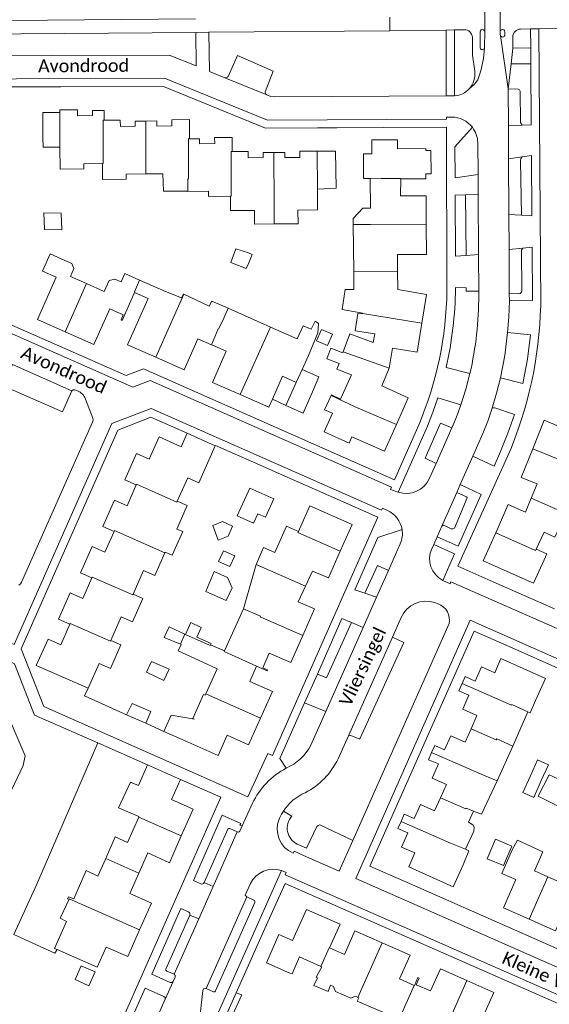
# Model space of a CAD drawing. Extents: x 177628 to 188968, y 384226 to 390673.
# Tile 239 of 256: x 184363 to 184466, y 386422 to 386614. Entities that reach past the tile are written whole.
import ezdxf

# ---------------------------------------------------------------- set-up
doc = ezdxf.new("R2010")
doc.units = 0
for name, color, linetype, lineweight in [('B01_D', 14, 'Continuous', 9), ('B01_F', 14, 'Continuous', 9), ('B01_T', 14, 'Continuous', 9), ('B02_D', 14, 'Continuous', 9), ('B02_F', 14, 'Continuous', 9), ('B02_T', 14, 'Continuous', 9), ('B07_D', 14, 'Continuous', 9), ('B07_T', 14, 'Continuous', 9), ('B11_S', 14, 'Continuous', 9), ('B14_F', 14, 'Continuous', 9), ('T01_F', 253, 'Continuous', 9), ('T01_T', 253, 'Continuous', 9), ('T05_F', 253, 'Continuous', 9), ('T05_T', 253, 'Continuous', 9), ('T09_F', 253, 'Continuous', 9), ('V00_F', 8, 'Continuous', 9), ('V00_T', 8, 'Continuous', 9), ('Z06', 7, 'Continuous', 9)]:
    doc.layers.add(name, color=color, linetype=linetype, lineweight=lineweight)
doc.styles.add('Legend', font='calibri.ttf')

msp = doc.modelspace()

# ---------------------------------------------------------------- linework, layer by layer
at = {"layer": 'B01_D', "linetype": 'Continuous'}
for points in [[(184371.229, 386595.567), (184371.285, 386595.567), (184371.269, 386596.06), (184374.667, 386596.096), (184374.697, 386594.879), (184377.596, 386594.951), (184377.594, 386595.914), (184379.872, 386595.919), (184379.895, 386594.042)], [(184379.895, 386594.042), (184382.997, 386594.057), (184383.017, 386592.848), (184385.908, 386592.887), (184385.896, 386593.846), (184387.94, 386593.874)], [(184387.94, 386593.874), (184390.12, 386593.903), (184390.133, 386592.891), (184393.025, 386592.93), (184393.025, 386594.133), (184396.44, 386594.161), (184396.453, 386590.481)], [(184396.453, 386590.481), (184396.453, 386590.435), (184398.421, 386590.46), (184398.417, 386589.463), (184401.349, 386589.509), (184401.321, 386590.692), (184404.738, 386590.722), (184404.753, 386587.974)], [(184404.753, 386587.974), (184407.848, 386587.962), (184407.856, 386586.755), (184410.772, 386586.771), (184410.767, 386587.775), (184412.821, 386587.781)], [(184412.821, 386587.781), (184414.988, 386587.787), (184415.007, 386586.811), (184417.886, 386586.817), (184417.897, 386588.041), (184421.254, 386588.029)], [(184372.315, 386552.885), (184366.891, 386555.292), (184370.566, 386563.498), (184367.886, 386564.712), (184369.401, 386568.058)], [(184385.776, 386560.547), (184383.349, 386555.104), (184383.16, 386555.194), (184383.587, 386556.185), (184380.971, 386557.356), (184377.885, 386550.413), (184372.315, 386552.885)], [(184389.885, 386547.956), (184384.432, 386550.37), (184388.433, 386559.377), (184385.776, 386560.547)], [(184398.061, 386551.54), (184395.409, 386545.511), (184389.885, 386547.956)], [(184406.329, 386540.675), (184400.901, 386543.065), (184403.556, 386549.104), (184400.762, 386550.352)], [(184417.182, 386543.034), (184414.52, 386544.256), (184412.566, 386539.796)], [(184412.566, 386539.796), (184411.88, 386538.231), (184406.329, 386540.675)]]:
    msp.add_lwpolyline(points, dxfattribs=at)
at = {"layer": 'B01_F', "linetype": 'Continuous'}
for points in [[(184437.531, 386582.639), (184437.438, 386579.342)], [(184465.34, 386508.558), (184465.85, 386509.725)], [(184462.175, 386479.006), (184462.623, 386478.808), (184463.706, 386481.185)], [(184459.168, 386452.119), (184460.154, 386454.042)]]:
    msp.add_lwpolyline(points, dxfattribs=at)
at = {"layer": 'B01_T', "linetype": 'Continuous'}
for points in [[(184431.864, 386587.489), (184431.854, 386590.21), (184436.86, 386590.23), (184436.891, 386588.498), (184442.367, 386588.518), (184442.368, 386588.17)], [(184371.277, 386588.838), (184371.315, 386584.561), (184375.904, 386584.597), (184375.896, 386585.596), (184379.525, 386585.625)], [(184442.368, 386588.17), (184443.368, 386588.174), (184443.388, 386583.644), (184442.388, 386583.64)], [(184379.525, 386585.625), (184379.549, 386582.545), (184384.168, 386582.581), (184384.161, 386583.581), (184387.969, 386583.61)], [(184387.969, 386583.61), (184391.296, 386583.636)], [(184442.388, 386583.64), (184442.392, 386582.66), (184437.531, 386582.639)], [(184396.134, 386580.275), (184396.135, 386580.205), (184400.114, 386580.235), (184400.122, 386579.236), (184404.421, 386579.269)], [(184421.314, 386580.664), (184421.339, 386576.611), (184417.483, 386576.581)], [(184404.421, 386579.269), (184404.443, 386576.48), (184409.062, 386576.516)], [(184437.438, 386579.342), (184442.41, 386579.369), (184442.444, 386573.71)], [(184442.444, 386573.71), (184442.478, 386567.963), (184436.854, 386567.927), (184436.885, 386564.705)], [(184369.401, 386568.058), (184372.263, 386566.76)], [(184436.885, 386564.705), (184436.92, 386561.095), (184442.516, 386560.177), (184441.595, 386554.564)], [(184376.437, 386562.295), (184373.349, 386563.663)], [(184386.73, 386562.962), (184383.898, 386564.208), (184383.185, 386562.588), (184381.918, 386563.159), (184380.858, 386562.907), (184379.893, 386560.764), (184376.437, 386562.295)], [(184391.768, 386560.746), (184386.73, 386562.962)], [(184441.595, 386554.564), (184440.667, 386548.904), (184435.89, 386549.688), (184435.251, 386545.795)], [(184398.061, 386551.54), (184400.7, 386550.379)], [(184400.7, 386550.379), (184400.762, 386550.352)], [(184418.329, 386545.536), (184419.551, 386548.298)], [(184435.251, 386545.795), (184433.806, 386542.398), (184438.965, 386540.069), (184436.655, 386534.877)], [(184436.655, 386534.877), (184434.34, 386529.675), (184428.005, 386532.485), (184427.462, 386531.26), (184422.617, 386533.409), (184424.232, 386537.05)], [(184463.133, 386530.138), (184465.39, 386535.677), (184468.61, 386534.364), (184469.735, 386537.021)], [(184386.104, 386523.108), (184383.908, 386524.076), (184386.172, 386529.211), (184388.642, 386528.12), (184390.546, 386532.439)], [(184398.292, 386523.545), (184401.471, 386530.738), (184396.001, 386533.155), (184394.845, 386530.539), (184390.546, 386532.439)], [(184462.847, 386520.554), (184463.974, 386523.323), (184460.872, 386524.587), (184463.133, 386530.138)], [(184398.292, 386523.545), (184396.098, 386524.51), (184394.08, 386519.923)], [(184381.792, 386514.076), (184379.596, 386515.043), (184381.857, 386520.149), (184384.326, 386519.056), (184386.104, 386523.108)], [(184455.966, 386513.818), (184458.387, 386519.298), (184461.733, 386517.819), (184462.847, 386520.554)], [(184394.08, 386519.923), (184395.999, 386519.079), (184393.989, 386514.509)], [(184425.75, 386510.232), (184428.061, 386515.436), (184419.853, 386519.068), (184417.83, 386514.495)], [(184377.498, 386505.067), (184375.303, 386506.037), (184377.555, 386511.132), (184380.024, 386510.041), (184381.792, 386514.076)], [(184417.634, 386514.072), (184417.83, 386514.495)], [(184465.34, 386508.558), (184463.311, 386503.989), (184453.541, 386508.329), (184455.966, 386513.818)], [(184409.441, 386507.775), (184410.835, 386510.914), (184413.007, 386509.95)], [(184391.644, 386509.922), (184389.695, 386505.492), (184387.502, 386506.456), (184385.488, 386501.878)], [(184391.705, 386510.061), (184391.644, 386509.922)], [(184418.99, 386503.407), (184420.375, 386506.367), (184423.434, 386505.016), (184425.75, 386510.232)], [(184373.201, 386496.046), (184371.011, 386497.014), (184373.249, 386502.11), (184375.727, 386501.04), (184377.498, 386505.067)], [(184418.463, 386493.817), (184420.759, 386498.997), (184417.584, 386500.402), (184418.99, 386503.407)], [(184385.488, 386501.878), (184387.407, 386501.034), (184385.397, 386496.465), (184383.204, 386497.429), (184381.186, 386492.842)], [(184406.929, 386499.04), (184403.281, 386490.823)], [(184373.201, 386496.046), (184371.436, 386492.005), (184368.97, 386493.104), (184366.691, 386487.994), (184376.757, 386483.554)], [(184409.493, 386487.847), (184411.512, 386486.965), (184411.589, 386487.15), (184410.671, 386487.55), (184411.944, 386490.42), (184416.133, 386488.562), (184418.463, 386493.817)], [(184381.186, 386492.842), (184383.105, 386491.998), (184381.095, 386487.428), (184378.893, 386488.396)], [(184403.281, 386490.823), (184400.56, 386492.031)], [(184376.757, 386483.554), (184378.893, 386488.396)], [(184401.855, 386487.357), (184399.04, 386488.607)], [(184463.706, 386481.185), (184465.614, 386485.491), (184456.97, 386489.321), (184455.774, 386486.578), (184453.176, 386487.724), (184451.947, 386484.974), (184450.041, 386485.841), (184449.436, 386484.476)], [(184410.25, 386477.748), (184412.555, 386482.953), (184408.182, 386484.897), (184409.493, 386487.847)], [(184449.436, 386484.476), (184448.809, 386483.06), (184450.732, 386482.207), (184449.535, 386479.467), (184452.299, 386478.251), (184451.154, 386475.684)], [(184391.487, 386475.132), (184392.915, 386478.349), (184397.401, 386477.53)], [(184395.59, 386473.311), (184402.017, 386470.459), (184403.75, 386474.407), (184407.938, 386472.528), (184410.25, 386477.748)], [(184395.59, 386473.311), (184391.487, 386475.132)], [(184451.154, 386475.684), (184450.004, 386473.108), (184447.234, 386474.328), (184446.023, 386471.561), (184444.103, 386472.444), (184443.486, 386471.056)], [(184443.486, 386471.056), (184442.87, 386469.669), (184444.806, 386468.845), (184443.59, 386466.09), (184446.358, 386464.871), (184445.208, 386462.264)], [(184388.32, 386468.681), (184386.527, 386464.629)], [(184394.729, 386465.846), (184388.32, 386468.681)], [(184394.865, 386454.838), (184397.178, 386460.057), (184392.987, 386461.918), (184394.729, 386465.846)], [(184445.208, 386462.264), (184444.086, 386459.718), (184441.323, 386460.932), (184440.078, 386458.209), (184438.162, 386459.07), (184437.553, 386457.66)], [(184386.582, 386458.518), (184384.398, 386453.584), (184382.021, 386454.636), (184380.171, 386450.456)], [(184386.64, 386458.649), (184386.582, 386458.518)], [(184437.553, 386457.66), (184436.954, 386456.271), (184438.88, 386455.428), (184437.654, 386452.673), (184440.256, 386451.53), (184439.076, 386448.815), (184447.674, 386444.937), (184449.61, 386449.23)], [(184386.632, 386447.607), (184388.363, 386451.525), (184392.561, 386449.639), (184394.865, 386454.838)], [(184459.168, 386452.119), (184457.132, 386447.553), (184459.867, 386446.333), (184457.448, 386440.856), (184462.475, 386438.622)], [(184380.171, 386450.456), (184378.654, 386447.029)], [(184386.765, 386436.57), (184389.082, 386441.776), (184384.875, 386443.628), (184386.632, 386447.607)], [(184415.975, 386428.159), (184411.4, 386430.178), (184413.82, 386435.663), (184416.475, 386434.495), (184419.166, 386440.556), (184425.711, 386437.661), (184423.677, 386433.047)], [(184462.475, 386438.622), (184467.568, 386436.358), (184469.907, 386441.632), (184472.596, 386440.437)], [(184370.247, 386432.954), (184372.572, 386438.206)], [(184370.748, 386432.733), (184378.513, 386429.301), (184380.263, 386433.211), (184384.447, 386431.363), (184386.765, 386436.57)], [(184423.677, 386433.047), (184426.553, 386431.755), (184428.583, 386436.394), (184433.875, 386434.061)], [(184370.748, 386432.733), (184370.247, 386432.954)], [(184433.875, 386434.061), (184439.297, 386431.67), (184437.228, 386427.054), (184440.078, 386425.776)], [(184378.109, 386428.38), (184376.922, 386425.699), (184374.226, 386426.892), (184375.413, 386429.574), (184378.109, 386428.38)], [(184440.078, 386425.776), (184440.15, 386425.744), (184440.833, 386427.275), (184441.089, 386427.18), (184440.511, 386425.86), (184443.272, 386424.68), (184445.21, 386429.02), (184450.349, 386426.742)], [(184450.349, 386426.742), (184455.602, 386424.413), (184453.336, 386419.303), (184456.319, 386418.001)]]:
    msp.add_lwpolyline(points, dxfattribs=at)
at = {"layer": 'B02_D', "linetype": 'Continuous'}
for points in [[(184367.965, 386590.577), (184367.982, 386595.578), (184371.229, 386595.567)], [(184421.254, 386588.029), (184421.318, 386588.029)], [(184415.174, 386538.58), (184417.182, 386543.034)], [(184415.174, 386538.58), (184418.511, 386537.085), (184420.555, 386541.648)]]:
    msp.add_lwpolyline(points, dxfattribs=at)
at = {"layer": 'B02_F', "linetype": 'Continuous'}
for points in [[(184405.733, 386517.077), (184408.147, 386522.506), (184412.813, 386520.425), (184411.215, 386516.847)], [(184384.202, 386478.421), (184385.32, 386480.62), (184388.963, 386479.023), (184387.954, 386476.775)], [(184387.954, 386476.775), (184384.202, 386478.421)]]:
    msp.add_lwpolyline(points, dxfattribs=at)
at = {"layer": 'B02_T', "linetype": 'Continuous'}
for points in [[(184367.965, 386590.577), (184367.99, 386588.82), (184371.277, 386588.838)], [(184424.941, 386580.812), (184424.79, 386588.016), (184421.318, 386588.029)], [(184420.555, 386541.648), (184421.579, 386544.137), (184418.329, 386545.536)], [(184415.174, 386538.58), (184412.566, 386539.796)]]:
    msp.add_lwpolyline(points, dxfattribs=at)
at = {"layer": 'B07_D', "linetype": 'Continuous'}
for points in [[(184371.229, 386595.567), (184371.277, 386588.838)], [(184379.895, 386594.042), (184379.674, 386594.041), (184379.692, 386585.626), (184379.525, 386585.625)], [(184387.94, 386593.874), (184387.969, 386583.61)], [(184396.134, 386580.275), (184396.116, 386582.674), (184396.266, 386582.675), (184396.26, 386590.478), (184396.453, 386590.481)], [(184404.421, 386579.269), (184404.571, 386579.27), (184404.54, 386587.974), (184404.753, 386587.974)], [(184412.821, 386587.781), (184412.882, 386577.545), (184412.935, 386573.867)], [(184421.314, 386580.664), (184421.254, 386588.029)], [(184431.562, 386582.739), (184433.707, 386582.765)], [(184433.707, 386582.765), (184433.708, 386582.706), (184437.533, 386582.711), (184437.531, 386582.639)], [(184428.284, 386573.778), (184431.603, 386573.76)], [(184431.603, 386573.76), (184442.444, 386573.71)], [(184428.366, 386564.658), (184436.885, 386564.705)], [(184385.776, 386560.547), (184385.826, 386560.658), (184385.739, 386560.697), (184386.73, 386562.962)], [(184372.315, 386552.885), (184376.437, 386562.295)], [(184389.885, 386547.956), (184395.326, 386560.202)], [(184400.7, 386550.379), (184402.055, 386553.457), (184402.106, 386553.435), (184403.097, 386555.57), (184403.934, 386557.465)], [(184430.095, 386556.472), (184441.595, 386554.564)], [(184406.329, 386540.675), (184412.185, 386553.814)], [(184426.334, 386548.992), (184435.251, 386545.795)], [(184417.182, 386543.034), (184418.329, 386545.536)], [(184423.976, 386540.522), (184428.792, 386538.263), (184436.655, 386534.877)], [(184463.133, 386530.138), (184473.99, 386525.742)], [(184386.104, 386523.108), (184386.172, 386523.262), (184394.022, 386519.79), (184394.08, 386519.923)], [(184462.847, 386520.554), (184471.558, 386516.697)], [(184381.792, 386514.076), (184381.856, 386514.223), (184391.644, 386509.922)], [(184417.634, 386514.072), (184417.53, 386513.848), (184425.75, 386510.232)], [(184455.966, 386513.818), (184463.689, 386510.389), (184463.786, 386510.596)], [(184409.4, 386507.634), (184418.99, 386503.407)], [(184377.498, 386505.067), (184377.554, 386505.194), (184385.427, 386501.739), (184385.488, 386501.878)], [(184406.929, 386499.04), (184410.216, 386497.581), (184410.156, 386497.444), (184418.463, 386493.817)], [(184373.201, 386496.046), (184373.253, 386496.165), (184381.126, 386492.705), (184381.186, 386492.842)], [(184394.679, 386492.115), (184395.539, 386494.06)], [(184395.663, 386494.029), (184400.496, 386491.888), (184400.56, 386492.031)], [(184403.281, 386490.823), (184403.221, 386490.686), (184409.493, 386487.847)], [(184449.436, 386484.476), (184459.018, 386480.259)], [(184399.614, 386482.454), (184410.25, 386477.748)], [(184459.069, 386480.374), (184462.175, 386479.006)], [(184451.154, 386475.684), (184456.054, 386473.534), (184456.141, 386473.732)], [(184456.141, 386473.732), (184459.252, 386472.328)], [(184443.486, 386471.056), (184453.097, 386466.827)], [(184453.116, 386466.87), (184456.211, 386465.566)], [(184445.208, 386462.264), (184450.144, 386460.129), (184450.193, 386460.241)], [(184450.193, 386460.241), (184451.607, 386459.683)], [(184386.582, 386458.518), (184394.865, 386454.838)], [(184437.553, 386457.66), (184447.183, 386453.412), (184450.073, 386452.24)], [(184380.171, 386450.456), (184386.632, 386447.607)], [(184462.475, 386438.622), (184466.103, 386446.899)], [(184373.048, 386442.516), (184373.1, 386442.627), (184386.765, 386436.57)], [(184423.677, 386433.047), (184423.564, 386433.098), (184421.958, 386429.461)], [(184433.875, 386434.061), (184429.174, 386423.42)], [(184445.324, 386415.401), (184450.349, 386426.742)], [(184440.078, 386425.776), (184437.16, 386419.188)]]:
    msp.add_lwpolyline(points, dxfattribs=at)
at = {"layer": 'B07_T', "linetype": 'Continuous'}
for points in [[(184459.018, 386480.259), (184459.069, 386480.374)], [(184453.097, 386466.827), (184453.116, 386466.87)]]:
    msp.add_lwpolyline(points, dxfattribs=at)
at = {"layer": 'B11_S', "linetype": 'Continuous'}
for points in [[(184431.864, 386587.489), (184430.26, 386587.482), (184430.281, 386582.733), (184431.562, 386582.739)], [(184391.296, 386583.636), (184391.403, 386580.243), (184396.134, 386580.275)], [(184431.589, 386576.924), (184431.562, 386582.739)], [(184412.935, 386573.867), (184409.088, 386573.82), (184409.062, 386576.516)], [(184417.483, 386576.581), (184417.542, 386573.924), (184412.935, 386573.867)], [(184431.589, 386576.924), (184430.099, 386576.918), (184428.274, 386574.922), (184428.284, 386573.778)], [(184428.366, 386564.658), (184428.284, 386573.778)], [(184372.263, 386566.76), (184373.592, 386566.164), (184373.989, 386565.208), (184373.349, 386563.663)], [(184430.095, 386556.472), (184430.113, 386556.528), (184426.09, 386557.226), (184426.722, 386561.129), (184428.398, 386561.106), (184428.366, 386564.658)], [(184395.326, 386560.202), (184395.273, 386560.227), (184394.916, 386559.482), (184391.768, 386560.746)], [(184403.934, 386557.465), (184400.768, 386558.865), (184400.251, 386557.874), (184395.326, 386560.202)], [(184412.185, 386553.814), (184403.934, 386557.465)], [(184419.551, 386548.298), (184421.402, 386552.68), (184421.534, 386554.494), (184420.855, 386554.947), (184420.086, 386553.432), (184418.522, 386554.054), (184417.347, 386551.531), (184412.185, 386553.814)], [(184426.334, 386548.992), (184427.587, 386552.496), (184432.112, 386550.822), (184432.43, 386552.487), (184428.668, 386553.081), (184429.187, 386556.485), (184430.059, 386556.362), (184430.095, 386556.472)], [(184423.976, 386540.522), (184424.029, 386540.638), (184425.815, 386539.795), (184427.958, 386544.533), (184425.06, 386545.608), (184425.547, 386546.761), (184423.162, 386547.638), (184423.945, 386549.685), (184426.268, 386548.807), (184426.334, 386548.992)], [(184424.232, 386537.05), (184422.701, 386537.732), (184423.976, 386540.522)], [(184471.558, 386516.697), (184470.385, 386513.865), (184468.3, 386514.749), (184467.451, 386512.959), (184465.346, 386513.934), (184463.786, 386510.596)], [(184413.007, 386509.95), (184415.312, 386515.081), (184417.634, 386514.072)], [(184393.989, 386514.509), (184395.185, 386514.025), (184393.106, 386509.482), (184391.705, 386510.061)], [(184463.786, 386510.596), (184465.85, 386509.725)], [(184406.929, 386499.04), (184409.4, 386507.634)], [(184409.4, 386507.634), (184409.441, 386507.775)], [(184395.663, 386494.029), (184395.539, 386494.06)], [(184394.679, 386492.115), (184394.814, 386492.057), (184394.256, 386490.857), (184399.04, 386488.607)], [(184401.855, 386487.357), (184399.614, 386482.454)], [(184399.614, 386482.454), (184399.521, 386482.251), (184399.186, 386482.356), (184397.082, 386477.662), (184397.401, 386477.53)], [(184459.252, 386472.328), (184462.175, 386479.006)], [(184456.211, 386465.566), (184459.252, 386472.328)], [(184386.527, 386464.629), (184385.015, 386465.268), (184382.69, 386460.308), (184386.64, 386458.649)], [(184456.211, 386465.566), (184453.189, 386459.059), (184451.607, 386459.683)], [(184451.607, 386459.683), (184450.66, 386457.536), (184451.017, 386457.351), (184451.509, 386456.985), (184451.743, 386456.545), (184451.676, 386455.746), (184450.073, 386452.24)], [(184466.103, 386446.899), (184463.469, 386448.066), (184465.135, 386451.722), (184460.154, 386454.042)], [(184450.073, 386452.24), (184450.698, 386451.949), (184449.61, 386449.23)], [(184373.048, 386442.516), (184372.766, 386442.63), (184372.951, 386442.987), (184373.968, 386442.579), (184376.406, 386448.101), (184378.654, 386447.029)], [(184475.622, 386447.285), (184472.688, 386448.625), (184472.573, 386448.42), (184470.543, 386449.354), (184468.873, 386445.672), (184466.103, 386446.899)], [(184372.572, 386438.206), (184371.321, 386438.832), (184373.048, 386442.516)], [(184415.975, 386428.159), (184416.409, 386428.03), (184417.814, 386431.304), (184421.958, 386429.461)], [(184421.958, 386429.461), (184422.137, 386429.381), (184421.071, 386427.38), (184421.313, 386427.255), (184420.622, 386425.773), (184423.381, 386424.598), (184423.877, 386425.789), (184424.458, 386425.541), (184424.819, 386424.553), (184427.769, 386423.298), (184428.692, 386423.677), (184429.174, 386423.42)], [(184429.174, 386423.42), (184429.347, 386423.328), (184429.025, 386422.696), (184437.16, 386419.188)]]:
    msp.add_lwpolyline(points, dxfattribs=at)
at = {"layer": 'B14_F', "linetype": 'Continuous'}
for points in [[(184421.314, 386580.664), (184424.941, 386580.812)], [(184368.271, 386572.801), (184368.169, 386576.034), (184371.496, 386575.984), (184371.619, 386572.701), (184368.271, 386572.801)], [(184407.885, 386568.247), (184405.481, 386569.066), (184404.47, 386566.404), (184407.433, 386565.212), (184407.97, 386566.31)], [(184407.97, 386566.31), (184408.62, 386567.959), (184407.885, 386568.247)], [(184421.136, 386551.141), (184423.286, 386550.227), (184424.224, 386552.416), (184422.084, 386553.313), (184421.136, 386551.141)], [(184405.733, 386517.077), (184408.873, 386515.662), (184409.755, 386517.502), (184411.215, 386516.847)], [(184402.876, 386515.988), (184400.957, 386515.196), (184402.029, 386512.377), (184403.941, 386513.123), (184404.799, 386515.109), (184402.876, 386515.988)], [(184403.051, 386510.306), (184402.074, 386508.187), (184404.281, 386507.231), (184405.231, 386509.299), (184403.051, 386510.306)], [(184403.581, 386500.637), (184399.596, 386502.395), (184401.221, 386506.267), (184403.833, 386505.128), (184404.747, 386503.084), (184403.581, 386500.637)], [(184395.539, 386494.06), (184392.524, 386495.532), (184391.556, 386493.452), (184394.679, 386492.115)], [(184400.56, 386492.031), (184400.679, 386492.277), (184397.897, 386493.52), (184398.721, 386495.367), (184396.723, 386496.326), (184395.663, 386494.029)], [(184388.069, 386486.714), (184389.091, 386488.768), (184392.503, 386487.278), (184391.485, 386485.055), (184388.069, 386486.714)], [(184464.782, 386465.593), (184466.21, 386468.663), (184464.096, 386469.67), (184462.68, 386466.529)], [(184462.68, 386466.529), (184461.225, 386463.26), (184463.327, 386462.324), (184464.782, 386465.593)], [(184470.304, 386464.904), (184466.348, 386466.704), (184464.22, 386462.545), (184468.21, 386460.539), (184470.304, 386464.904)], [(184459.095, 386452.874), (184457.491, 386449.073), (184454.306, 386450.417), (184455.911, 386454.219), (184459.095, 386452.874)]]:
    msp.add_lwpolyline(points, dxfattribs=at)
at = {"layer": 'T01_F', "linetype": 'Continuous'}
for points in [[(184384.202, 386478.421), (184376.074, 386482.067), (184376.757, 386483.554)], [(184387.954, 386476.775), (184391.487, 386475.132)], [(184370.748, 386432.733), (184370.269, 386432.007), (184362.292, 386435.637), (184366.799, 386445.485)], [(184404.023, 386418.32), (184406.589, 386423.926), (184405.536, 386424.322)]]:
    msp.add_lwpolyline(points, dxfattribs=at)
at = {"layer": 'T01_T', "linetype": 'Continuous'}
for points in [[(184425.049, 386592.577), (184434.156, 386592.643)], [(184410.061, 386527.002), (184401.475, 386530.787)], [(184420.73, 386522.299), (184414.875, 386524.88)], [(184467.382, 386499.014), (184455.575, 386504.23)], [(184458.107, 386491.862), (184473.707, 386484.969)], [(184453.416, 386439.284), (184438.029, 386446.086)], [(184405.536, 386424.322), (184411.113, 386436.855)]]:
    msp.add_lwpolyline(points, dxfattribs=at)
at = {"layer": 'T05_F', "linetype": 'Continuous'}
msp.add_lwpolyline([(184378.644, 386472.94), (184366.799, 386445.485)], dxfattribs=at)
at = {"layer": 'T05_T', "linetype": 'Continuous'}
for points in [[(184361.292, 386600.544), (184371.473, 386600.573)], [(184378.644, 386472.94), (184388.32, 386468.681)]]:
    msp.add_lwpolyline(points, dxfattribs=at)
at = {"layer": 'T09_F', "linetype": 'Continuous'}
msp.add_lwpolyline([(184358.589, 386463.053), (184361.068, 386467.211), (184361.737, 386468.644), (184361.764, 386469.562), (184357.95, 386479.265), (184356.374, 386482.771), (184356.026, 386484.03), (184356.382, 386485.702), (184356.744, 386485.95), (184357.24, 386486.094), (184357.762, 386485.855), (184361.812, 386476.755), (184364.547, 386470.398), (184364.107, 386468.521), (184358.964, 386457.69), (184349.05, 386435.147), (184348.007, 386434.922), (184347.192, 386435.33), (184346.921, 386436.051), (184353.182, 386450.723), (184358.589, 386463.053)], dxfattribs=at)
at = {"layer": 'V00_F', "linetype": 'Continuous'}
for points in [[(184453.813, 386616.96), (184453.808, 386611.23)], [(184456.827, 386611.275), (184456.833, 386617.025)], [(184456.824, 386610.697), (184456.848, 386610.542)], [(184458.377, 386600.17), (184456.848, 386610.542)], [(184403.348, 386602.321), (184403.759, 386602.426), (184403.957, 386602.55), (184405.765, 386606.63), (184412.728, 386603.569), (184411.141, 386599.576), (184411.242, 386599.214), (184411.478, 386599.021)], [(184453.783, 386608.108), (184453.547, 386606.03), (184453.028, 386603.654), (184452.504, 386601.927), (184451.806, 386601.041), (184450.802, 386600.163)], [(184453.797, 386608.229), (184453.783, 386608.108)], [(184462.76, 386608.151), (184459.267, 386608.049)], [(184458.925, 386605.019), (184462.783, 386605.011)], [(184458.377, 386600.17), (184460.312, 386600.076), (184460.562, 386599.957), (184460.69, 386599.711), (184460.764, 386593.578), (184461.113, 386593.089)], [(184461.113, 386593.089), (184458.416, 386592.975)], [(184462.869, 386593.163), (184461.113, 386593.089)], [(184458.451, 386586.517), (184461.064, 386586.912)], [(184461.064, 386586.912), (184460.826, 386586.613), (184460.754, 386586.167), (184460.944, 386575.565)], [(184461.064, 386586.912), (184462.912, 386587.191)], [(184452.509, 386583.464), (184448.059, 386582.843)], [(184448.071, 386579.475), (184450.091, 386579.536)], [(184450.091, 386579.536), (184452.532, 386579.609)], [(184450.179, 386567.768), (184450.091, 386579.536)], [(184460.944, 386575.565), (184458.509, 386575.686)], [(184462.997, 386575.463), (184460.944, 386575.565)], [(184458.545, 386568.917), (184461.203, 386569.185)], [(184461.203, 386569.185), (184460.94, 386568.846), (184460.993, 386560.823), (184460.968, 386560.582), (184460.731, 386560.359), (184460.346, 386560.294), (184458.592, 386560.338)], [(184461.203, 386569.185), (184463.041, 386569.371)], [(184448.113, 386567.61), (184450.179, 386567.768)], [(184450.179, 386567.768), (184452.604, 386567.952)], [(184448.135, 386561.496), (184450.178, 386561.428), (184450.232, 386560.794), (184452.647, 386560.809)], [(184463.107, 386558.992), (184458.596, 386558.902)], [(184458.27, 386552.73), (184462.737, 386552.32)], [(184450.937, 386544.814), (184446.305, 386545.953)], [(184461.201, 386542.848), (184456.856, 386543.947)], [(184444.692, 386540.04), (184449.198, 386538.72)], [(184459.577, 386536.824), (184455.787, 386538.087), (184455.505, 386538.137), (184455.244, 386538.034)], [(184444.354, 386527.251), (184442.219, 386528.315), (184445.219, 386535.126), (184447.448, 386534.214)], [(184455.637, 386526.768), (184451.503, 386528.685)], [(184453.146, 386521.226), (184449.059, 386523.179)], [(184448.374, 386521.635), (184450.304, 386520.788), (184450.401, 386520.674), (184450.41, 386520.579), (184447.93, 386514.729), (184447.637, 386514.596), (184447.324, 386514.576), (184445.966, 386515.23), (184445.79, 386515.27), (184445.482, 386515.119)], [(184443.9, 386511.556), (184443.511, 386510.682)], [(184435.098, 386506.472), (184432.983, 386507.468), (184430.537, 386502.063)], [(184430.537, 386502.063), (184428.548, 386502.731)], [(184432.805, 386501.302), (184430.537, 386502.063)], [(184427.958, 386496.36), (184423.088, 386485.591), (184421.296, 386486.332)], [(184426.083, 386497.157), (184427.958, 386496.36)], [(184427.958, 386496.36), (184430.191, 386495.41)], [(184435.867, 386493.507), (184438.103, 386492.472), (184429.564, 386473.702), (184429.517, 386473.673), (184427.81, 386474.354), (184427.331, 386474.332)], [(184418.805, 386480.699), (184422.924, 386479.029)], [(184413.863, 386458.115), (184414, 386458.423)], [(184428.197, 386453.933), (184421.751, 386456.967), (184421.472, 386456.893), (184421.165, 386456.702), (184419.211, 386452.443)], [(184407.606, 386442.984), (184407.282, 386443.331)], [(184399.175, 386425.09), (184399.693, 386425.17)]]:
    msp.add_lwpolyline(points, dxfattribs=at)
at = {"layer": 'V00_T', "linetype": 'Continuous'}
for points in [[(184294.313, 386612.869), (184354.415, 386613.38), (184397.647, 386613.796)], [(184435.393, 386611.409), (184435.374, 386614.089)], [(184343.998, 386604.714), (184338.169, 386610.67), (184397.674, 386611.129)], [(184397.674, 386611.129), (184397.737, 386604.599), (184392.514, 386606.719), (184347.002, 386606.577)], [(184397.674, 386611.129), (184400.239, 386611.154)], [(184400.239, 386611.154), (184435.393, 386611.409)], [(184400.239, 386611.154), (184400.321, 386603.55), (184403.348, 386602.321)], [(184435.393, 386611.409), (184446.291, 386611.581)], [(184446.291, 386611.581), (184447.918, 386611.607)], [(184446.291, 386611.581), (184446.317, 386598.786)], [(184447.918, 386611.607), (184449.861, 386611.638)], [(184447.957, 386598.803), (184447.918, 386611.607)], [(184452.903, 386611.235), (184452.897, 386608.215)], [(184453.797, 386608.229), (184453.808, 386611.23)], [(184456.827, 386611.275), (184456.824, 386610.697)], [(184457.734, 386610.68), (184457.726, 386611.27)], [(184460.756, 386611.78), (184462.734, 386611.801)], [(184462.734, 386611.801), (184464.358, 386611.819)], [(184462.76, 386608.151), (184462.734, 386611.801)], [(184464.358, 386611.819), (184474.422, 386611.926)], [(184464.687, 386558.025), (184464.358, 386611.819)], [(184451.415, 386610.184), (184451.42, 386606.714), (184451.879, 386603.621)], [(184459.267, 386608.049), (184459.276, 386610.25)], [(184458.925, 386605.019), (184459.267, 386608.049)], [(184462.783, 386605.011), (184462.76, 386608.151)], [(184458.377, 386600.17), (184458.925, 386605.019)], [(184462.869, 386593.163), (184462.783, 386605.011)], [(184436.99, 386521.679), (184435.501, 386522.194), (184435.69, 386522.674), (184388.809, 386543.406), (184385.445, 386542.102), (184347.425, 386558.913), (184344.912, 386563.409), (184344.724, 386598.355), (184348.395, 386602.046), (184391.613, 386602.239), (184411.577, 386594.051), (184446.396, 386594.268), (184446.406, 386594.641), (184447.397, 386594.667)], [(184411.478, 386599.021), (184403.348, 386602.321)], [(184371.473, 386600.573), (184391.383, 386600.629), (184411.203, 386592.477), (184421.328, 386592.55)], [(184446.317, 386598.786), (184413.06, 386598.59), (184412.288, 386598.692), (184411.478, 386599.021)], [(184458.416, 386592.975), (184458.377, 386600.17)], [(184446.317, 386598.786), (184447.957, 386598.803)], [(184421.328, 386592.55), (184425.049, 386592.577)], [(184446.477, 386560.91), (184446.397, 386592.732), (184434.156, 386592.643)], [(184448.059, 386582.843), (184448.037, 386588.889), (184451.411, 386592.672)], [(184458.451, 386586.517), (184458.416, 386592.975)], [(184452.509, 386583.464), (184452.462, 386589.684)], [(184458.509, 386575.686), (184458.451, 386586.517)], [(184462.997, 386575.463), (184462.912, 386587.191)], [(184452.532, 386579.609), (184452.509, 386583.464)], [(184448.113, 386567.61), (184448.071, 386579.475)], [(184452.604, 386567.952), (184452.532, 386579.609)], [(184458.545, 386568.917), (184458.509, 386575.686)], [(184458.592, 386560.338), (184458.545, 386568.917)], [(184463.041, 386569.371), (184463.107, 386558.992)], [(184452.647, 386560.809), (184452.604, 386567.952)], [(184448.135, 386561.386), (184448.135, 386561.496)], [(184452.652, 386560.067), (184452.647, 386560.809)], [(184458.27, 386552.73), (184458.501, 386555.812), (184458.596, 386558.902)], [(184458.592, 386560.338), (184458.596, 386558.902)], [(184441.048, 386534.9), (184436.252, 386524.077), (184387.496, 386545.675), (184384.14, 386544.386), (184360.317, 386554.914)], [(184456.856, 386543.947), (184457.702, 386548.316), (184458.27, 386552.73)], [(184461.201, 386542.848), (184462.117, 386547.56), (184462.737, 386552.32)], [(184362.065, 386546.558), (184360.248, 386542.418), (184371.803, 386537.335), (184373.613, 386541.413)], [(184362.065, 386546.558), (184373.613, 386541.413)], [(184449.198, 386538.72), (184450.141, 386541.746), (184450.937, 386544.814)], [(184455.244, 386538.034), (184456.114, 386540.973), (184456.856, 386543.947)], [(184373.613, 386541.413), (184373.865, 386541.635), (184374.2, 386541.607)], [(184374.2, 386541.607), (184374.701, 386541.406)], [(184376.259, 386539.824), (184377.685, 386536.101), (184377.716, 386535.718), (184377.602, 386535.337), (184363.843, 386504.169)], [(184436.99, 386521.679), (184442.703, 386534.56), (184443.752, 386537.28), (184444.692, 386540.04)], [(184434.918, 386518.134), (184433.921, 386518.584), (184433.749, 386518.223), (184388.988, 386538.007), (184381.36, 386535.04), (184362.398, 386492.047), (184359.749, 386493.224), (184359.44, 386493.389), (184359.169, 386493.612)], [(184449.198, 386538.72), (184448.599, 386537.029), (184447.955, 386535.355), (184447.448, 386534.214)], [(184451.503, 386528.685), (184453.455, 386533.084), (184454.396, 386535.542), (184455.244, 386538.034)], [(184396.001, 386533.2), (184388.94, 386536.312), (184382.52, 386533.794), (184363.768, 386491.221), (184368.122, 386480.047), (184407.783, 386462.412), (184411.659, 386470.888), (184412.571, 386470.514), (184433.068, 386516.861), (184420.73, 386522.299)], [(184456.907, 386529.593), (184458.332, 386533.175), (184459.577, 386536.824)], [(184444.354, 386527.251), (184447.448, 386534.214)], [(184455.575, 386504.23), (184448.607, 386507.308), (184458.269, 386528.645)], [(184449.059, 386523.179), (184451.503, 386528.685)], [(184455.637, 386526.768), (184456.907, 386529.593)], [(184414.875, 386524.88), (184410.061, 386527.002)], [(184443.089, 386524.405), (184444.354, 386527.251)], [(184448.374, 386521.635), (184449.059, 386523.179)], [(184444.557, 386513.035), (184448.641, 386511.204), (184453.146, 386521.226)], [(184445.482, 386515.119), (184448.374, 386521.635)], [(184445.643, 386504.546), (184447.089, 386503.9), (184447.254, 386504.277), (184490.851, 386485.04), (184496.105, 386487.017), (184511.204, 386521.037)], [(184444.557, 386513.035), (184445.482, 386515.119)], [(184437.753, 386514.439), (184433.038, 386512.883), (184428.548, 386502.731)], [(184443.9, 386511.556), (184444.557, 386513.035)], [(184437.394, 386511.648), (184435.098, 386506.472)], [(184443.9, 386511.556), (184447.972, 386509.728), (184445.643, 386504.546)], [(184435.098, 386506.472), (184432.805, 386501.302)], [(184363.843, 386504.169), (184363.62, 386503.847), (184363.288, 386503.64)], [(184432.805, 386501.302), (184430.191, 386495.41)], [(184444.127, 386500.217), (184445.301, 386499.704)], [(184426.083, 386497.157), (184421.296, 386486.332)], [(184446.677, 386495.545), (184428.197, 386453.933)], [(184475.514, 386425.931), (184477.833, 386426.812), (184497.585, 386418.038), (184503.664, 386420.419), (184522.404, 386462.777), (184520.375, 386468.002), (184498.32, 386477.813), (184497.823, 386479), (184494.963, 386480.269), (184491.826, 386478.746), (184450.973, 386496.782), (184428.749, 386446.577), (184475.514, 386425.931)], [(184435.867, 386493.507), (184437.578, 386497.351)], [(184430.191, 386495.41), (184422.924, 386479.029)], [(184438.029, 386446.086), (184431.522, 386448.962), (184451.783, 386494.657), (184458.107, 386491.862)], [(184427.331, 386474.332), (184435.867, 386493.507)], [(184353.245, 386485.268), (184354.479, 386487.758), (184359.367, 386489.722), (184362.483, 386488.342), (184366.329, 386478.361), (184378.644, 386472.94)], [(184421.296, 386486.332), (184418.805, 386480.699)], [(184418.805, 386480.699), (184414.03, 386469.903), (184415.213, 386468.019)], [(184422.924, 386479.029), (184420.024, 386472.492)], [(184425.319, 386469.813), (184427.331, 386474.332)], [(184394.729, 386465.846), (184402.554, 386462.367), (184370.422, 386389.746), (184364.991, 386392.176)], [(184406.718, 386456.813), (184408.693, 386461.192)], [(184414.301, 386448.094), (184415.233, 386447.702), (184415.04, 386447.283), (184476.287, 386420.31), (184478.866, 386421.307), (184498.644, 386412.549), (184506.907, 386415.772), (184526.916, 386461), (184531.798, 386462.918), (184544.605, 386457.225)], [(184414.713, 386459.65), (184414.333, 386459.05), (184414, 386458.423)], [(184414.713, 386459.65), (184416.337, 386458.676)], [(184397.202, 386446.199), (184402.783, 386458.86)], [(184406.718, 386456.813), (184406.265, 386456.919), (184406.433, 386457.233), (184402.783, 386458.86)], [(184399.299, 386445.762), (184403.891, 386456.146), (184404.07, 386456.274), (184404.29, 386456.265), (184405.727, 386455.625)], [(184401.031, 386444.999), (184405.727, 386455.625)], [(184406.29, 386455.903), (184406.718, 386456.813)], [(184428.197, 386453.933), (184425.551, 386447.974), (184418.575, 386451.053)], [(184416.593, 386451.481), (184416.761, 386451.854), (184418.575, 386451.053)], [(184417.395, 386453.252), (184419.211, 386452.443)], [(184414.301, 386448.094), (184395.381, 386405.385), (184393.025, 386406.466)], [(184398.685, 386445.534), (184397.202, 386446.199)], [(184401.031, 386444.999), (184399.299, 386445.762)], [(184453.416, 386439.284), (184496.107, 386420.412), (184503.122, 386423.126), (184513.425, 386446.429)], [(184398.242, 386438.721), (184401.031, 386444.999)], [(184408.277, 386445.57), (184407.282, 386443.331)], [(184411.113, 386436.855), (184415.013, 386445.618), (184476.316, 386418.603), (184478.823, 386419.601), (184498.141, 386411.086), (184496.586, 386407.687)], [(184407.606, 386442.984), (184399.693, 386425.17)], [(184401.527, 386424.685), (184409.142, 386441.882), (184409.176, 386442.087), (184409.093, 386442.277), (184407.606, 386442.984)], [(184389.106, 386427.963), (184394.752, 386440.719)], [(184396.255, 386440.058), (184394.752, 386440.719)], [(184391.849, 386428.946), (184396.494, 386439.456)], [(184393.457, 386427.93), (184398.242, 386438.721)], [(184396.494, 386439.456), (184398.242, 386438.721)], [(184392.023, 386428.561), (184391.841, 386428.711), (184391.849, 386428.946)], [(184393.457, 386427.93), (184392.023, 386428.561)], [(184389.106, 386427.963), (184392.718, 386426.329)], [(184393.653, 386427.358), (184393.285, 386426.53)], [(184393.653, 386427.358), (184393.676, 386427.685), (184393.457, 386427.93)], [(184385.03, 386407.959), (184383.905, 386407.521), (184382.084, 386412.268), (184387.833, 386425.225)], [(184391.494, 386423.591), (184387.833, 386425.225)], [(184393.285, 386426.53), (184391.755, 386423.087)], [(184392.718, 386426.329), (184393.039, 386426.323), (184393.285, 386426.53)], [(184399.175, 386425.09), (184399.024, 386424.749), (184398.33, 386418.296), (184393.025, 386406.466)], [(184399.693, 386425.17), (184401.112, 386424.522)], [(184401.527, 386424.685), (184401.351, 386424.523), (184401.112, 386424.522)], [(184391.755, 386423.087), (184385.03, 386407.959)], [(184391.755, 386423.087), (184391.711, 386423.384), (184391.494, 386423.591)], [(184485.724, 386377.807), (184463.002, 386369.738), (184399.244, 386398.003), (184396.742, 386404.561), (184405.536, 386424.322)]]:
    msp.add_lwpolyline(points, dxfattribs=at)
for centre, radius, start, end in [((184449.904, 386610.127), 1.512, 2.16206, 91.6461), ((184453.356, 386611.233), 0.453, 359.55698, 179.80993), ((184457.277, 386611.273), 0.45, 359.68134, 179.68134), ((184457.279, 386610.686), 0.455, 198.51379, 359.19229), ((184460.778, 386610.278), 1.502, 90.84649, 181.05684), ((184453.347, 386608.219), 0.45, 180.46859, 345.75918), ((184447.678, 386603.033), 4.242, 317.43056, 7.97086), ((184447.679, 386603.041), 4.247, 273.75839, 317.34016), ((184447.355, 386589.547), 5.121, 37.61549, 89.5288), ((184447.359, 386589.568), 5.104, 1.30265, 37.455), ((184375.882, 386562.074), 70.605, 337.36439, 359.05575), ((184374.982, 386562.235), 73.158, 347.14035, 359.33487), ((184387.178, 386559.706), 65.475, 346.8535, 0.31606), ((184385.11, 386560.017), 79.602, 336.78913, 358.56574), ((184373.676, 386538.838), 2.765, 20.8912, 68.23296), ((184438.507, 386526.47), 5.026, 252.42967, 335.73566), ((184432.885, 386513.639), 4.934, 9.33344, 65.66123), ((184432.891, 386513.646), 4.926, 336.07367, 9.26717), ((184447.85, 386508.751), 4.749, 156.00996, 242.31039), ((184442.424, 386495.194), 5.304, 71.26692, 156.00377), ((184443.701, 386496.868), 3.256, 336.03778, 60.57569), ((184411.541, 386476.792), 9.511, 292.71186, 333.11808), ((184412.225, 386476.131), 14.538, 297.52913, 334.24076), ((184422.309, 386454.715), 15.078, 118.07454, 154.56076), ((184422.575, 386454.669), 9.307, 112.95543, 147.64462), ((184418.6, 386456.186), 5.115, 157.83731, 246.89863), ((184418.89, 386456.359), 3.448, 137.77401, 244.30092), ((184405.912, 386455.96), 0.383, 241.14298, 351.4158), ((184412.731, 386443.39), 4.959, 71.54131, 153.92515), ((184398.888, 386445.927), 0.443, 242.63639, 338.10711), ((184396.093, 386439.645), 0.444, 334.75391, 68.55324)]:
    msp.add_arc(centre, radius, start, end, dxfattribs=at)

# ---------------------------------------------------------------- texts
at = {"layer": 'Z06', "linetype": 'Continuous', "style": 'Legend'}
for s, rotation, p in [('Avondrood', 0.34377, (184367.033, 386603.362)), ('Avondrood', 336.04914, (184363.464, 386547.93)), ('Vliersingel', 64.53665, (184427.67, 386479.827)), ('Kleine Vos', 336.1771, (184456.966, 386430.183))]:
    msp.add_text(s, height=2.5, rotation=rotation, dxfattribs=at).set_placement(p)

doc.saveas('drawing.dxf')
